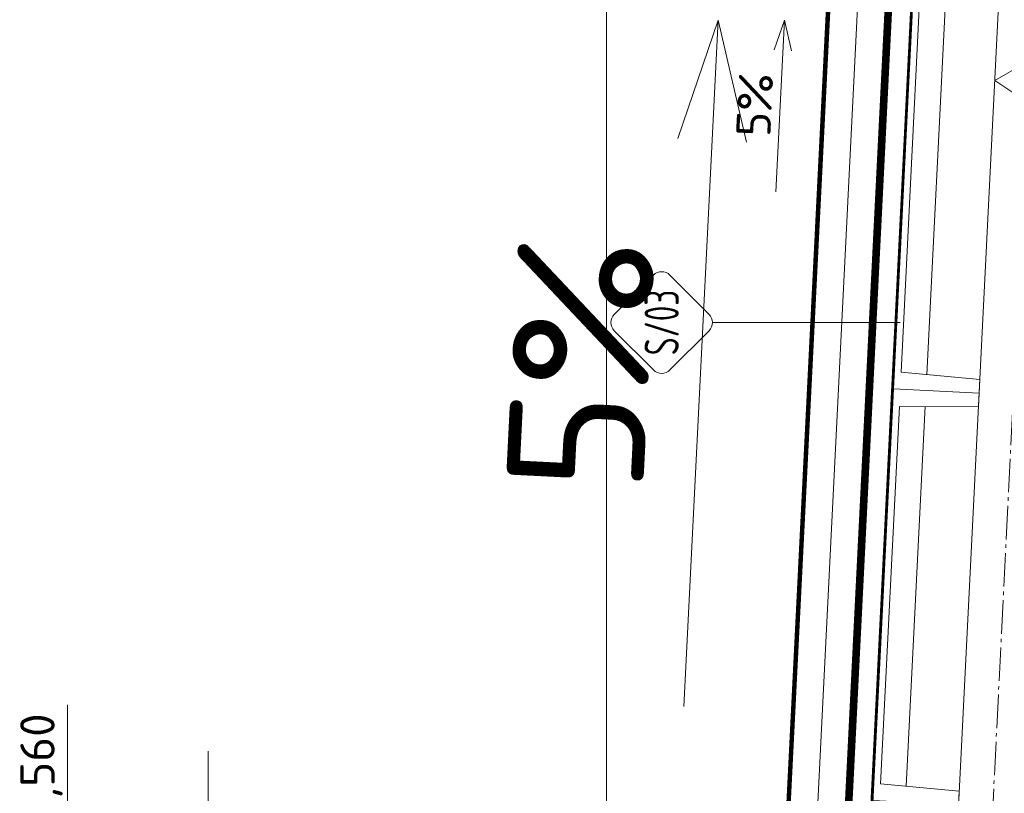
# Model space of a CAD drawing. Header units: millimetres. Extents: x -385852 to 693036, y -525006 to 444206.
# Tile 77 of 156: x 202856 to 205723, y 40225 to 42477. Entities that reach past the tile are written whole.
import ezdxf
from ezdxf.enums import TextEntityAlignment as Align

# ---------------------------------------------------------------- set-up
doc = ezdxf.new("R2010")
doc.units = ezdxf.units.MM
doc.linetypes.add('AM_DIN_G_W050', pattern=[13.75, 9.75, -1.5, 1, -1.5])
doc.linetypes.add('CARKOVANA', pattern=[5, 3, -2])
for name, color, linetype, lineweight in [('A99_N_kce-pohl', 7, 'Continuous', 9), ('A99_N_kce-rez-ten', 4, 'Continuous', 20), ('A99_N_koty-200-vysk', 6, 'Continuous', 9), ('A99_N_koty-50-vysk', 160, 'Continuous', 9), ('A99_N_znaceni 50', 7, 'Continuous', 5), ('A99_S_kce-pohl', 61, 'Continuous', 5), ('A99_S_kce-rez-sil', 7, 'Continuous', 15), ('A99_S_kce-rez-ten', 6, 'Continuous', 9)]:
    doc.layers.add(name, color=color, linetype=linetype, lineweight=lineweight)
doc.styles.add('A99_kota', font='isocpeur.ttf', dxfattribs={"height": 2})
doc.styles.add('A99_popis', font='isocpeur.ttf')
doc.styles.add('ad_popis 100', font='isocpeur.ttf', dxfattribs={"height": 200})

# ---------------------------------------------------------------- blocks, each defined once
blk = doc.blocks.new('*U124')
at = {"color": 0, "linetype": 'ByBlock', "lineweight": -2}
blk.add_line((-3, 0), (7, 0), dxfattribs=at)
for points in [[(0, 0), (0, 8.2), (0, 8.2), (9.7, 8.2)], [(-1.75, 1.75), (0, 0), (1.75, 1.75)]]:
    blk.add_lwpolyline(points, dxfattribs=at)
at = {"color": 0, "linetype": 'ByBlock', "lineweight": -2, "style": 'A99_kota'}
for tag, p in [('VYSKA', (9.2, 10.95)), ('POPIS', (9.2, 7.7))]:
    blk.add_attdef(tag, text='', height=2, dxfattribs=at).set_placement(p, align=Align.TOP_RIGHT)
blk = doc.blocks.new('*U214')
at = {"color": 0}
for p, q in [((-0.721, 4.139), (-4.149, 0.711)), ((4.139, 0.711), (0.711, 4.139)), ((-4.149, -0.721), (-0.721, -4.149)), ((0.711, -4.149), (4.139, -0.721)), ((-0.005, -4.445), (-0.005, -20.855))]:
    blk.add_line(p, q, dxfattribs=at)
for centre, start, end in [((-0.005, 3.424), 45, 135), ((-3.433, -0.005), 135, 225), ((3.424, -0.005), 315, 45), ((-0.005, -3.433), 225, 315)]:
    blk.add_arc(centre, 1.012, start, end, dxfattribs=at)
at = {"color": 0, "linetype": 'ByBlock', "style": 'A99_popis', "width": 0.953108}
blk.add_attdef('SKLADBA', text='', height=3, rotation=0.01026, dxfattribs=at).set_placement((-2.863, -1.506), (2.855, -1.505), align=Align.FIT)

msp = doc.modelspace()

# ---------------------------------------------------------------- linework, layer by layer
at = {"layer": 'A99_N_kce-pohl'}
msp.add_lwpolyline([(204564.8293, 51380), (204564.8293, 39230)], dxfattribs=at)
at = {"layer": 'A99_N_kce-rez-ten', "linetype": 'CARKOVANA', "ltscale": 15, "const_width": 5}
for points in [[(205692.5, 45300), (205692.5, 45159.7431, -0.400665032), (205680.5808, 45147.2566), (205363.3828, 45132.5032, 0.386253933), (205337.1947, 45106.405), (205051.9055, 39395.8141), (204952.361, 39264.7003), (204733.3521, 39232.9236), (204552.5, 39152.3697), (204552.5, 39042.5)], [(205697.5, 45300), (205697.5, 45159.7431, -0.400665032), (205680.8131, 45142.262), (205363.6151, 45127.5086, 0.386253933), (205342.1885, 45106.1555), (205056.8222, 39394.0214), (204955.1053, 39260.0462), (204734.7546, 39228.0748), (204557.5, 39149.1232), (204557.5, 39042.5)]]:
    msp.add_lwpolyline(points, format="xyb", dxfattribs=at)
at = {"layer": 'A99_N_kce-rez-ten', "linetype": 'Continuous', "lineweight": 5, "ltscale": 0.5}
for points in [[(205690, 45300), (205690, 45159.7431, -0.400665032), (205680.4646, 45149.7539), (205363.2666, 45135.0005, 0.386253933), (205334.6978, 45106.5297), (205049.4472, 39396.7105), (204950.9889, 39267.0274), (204732.6508, 39235.3481), (204550, 39153.993), (204550, 39042.5)], [(205695, 45300), (205695, 45159.7431, -0.400665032), (205680.6969, 45144.7593), (205363.4989, 45130.0059, 0.386253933), (205339.6916, 45106.2802), (205054.3638, 39394.9178), (204953.7332, 39262.3733), (204734.0533, 39230.4992), (204555, 39150.7465), (204555, 39042.5)], [(205700, 45300), (205700, 45159.7431, -0.400665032), (205680.9292, 45139.7647), (205363.7312, 45125.0113, 0.386253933), (205344.6854, 45106.0308), (205059.2805, 39393.125), (204956.4774, 39257.7191), (204735.4559, 39225.6504), (204560, 39147.5), (204560, 39042.5)]]:
    msp.add_lwpolyline(points, format="xyb", dxfattribs=at)
at = {"layer": 'A99_N_kce-rez-ten'}
msp.add_lwpolyline([(205426.3791, 45137.9359), (205133.9017, 39283.4621)], dxfattribs=at)
at = {"layer": 'A99_N_kce-rez-ten', "linetype": 'Continuous'}
for points in [[(204555, 39042.5), (204555, 39150.7465), (204734.0533, 39230.4992), (204953.7332, 39262.3733), (205054.3638, 39394.9178), (205337.698, 45066.3746)], [(204560, 39042.5), (204560, 39147.5), (204735.4559, 39225.6504), (204956.4774, 39257.7191), (205059.2805, 39393.125), (205342.6918, 45066.1251)]]:
    msp.add_lwpolyline(points, dxfattribs=at)
at = {"layer": 'A99_N_koty-200-vysk'}
for points in [[(204889.51, 42475.5038), (204772.171, 42130.9293)], [(204889.51, 42475.5038), (204789.7186, 40477.9949)], [(204889.51, 42475.5038), (204971.9219, 42120.9502)]]:
    msp.add_lwpolyline(points, dxfattribs=at)
at = {"layer": 'A99_N_koty-50-vysk'}
for points in [[(205082.4758, 42475.5038), (205053.1411, 42389.3602)], [(205082.4758, 42475.5038), (205057.528, 41976.1266)], [(205082.4758, 42475.5038), (205103.0788, 42386.8654)]]:
    msp.add_lwpolyline(points, dxfattribs=at)
at = {"layer": 'A99_S_kce-pohl', "lineweight": 5}
msp.add_lwpolyline([(205395, 36300), (205845, 45300)], dxfattribs=at)
at = {"layer": 'A99_S_kce-pohl', "color": 253, "linetype": 'AM_DIN_G_W050', "lineweight": 0, "ltscale": 10}
for points in [[(205494.8752, 36295.0062), (205944.8752, 45295.0062)], [(205545, 39300), (207945, 40800), (205695, 42300), (207945, 43600)]]:
    msp.add_lwpolyline(points, dxfattribs=at)
at = {"layer": 'A99_S_kce-rez-sil', "lineweight": 13}
for points in [[(205709.52, 42588.3824), (205707.5242, 42548.4322), (205477.3117, 42549.9207), (205422.4264, 41451.2908), (205651.641, 41429.8272), (205649.6452, 41389.877), (205649.6452, 41389.877)], [(205589.7703, 40191.3717), (205591.7662, 40231.3219), (205362.5516, 40252.7855), (205417.4369, 41351.4153), (205647.6493, 41349.9269), (205649.6452, 41389.877), (205649.6452, 41389.877)]]:
    msp.add_lwpolyline(points, dxfattribs=at)
at = {"layer": 'A99_S_kce-rez-ten', "linetype": 'CARKOVANA', "lineweight": 0, "ltscale": 15}
for points, const_width in [([(205513.6599, 45081.26), (205220.0607, 39204.3294), (204730, 39133.8495)], 20), ([(205577.0842, 44997.9917), (205287.6454, 39205.2281)], 5)]:
    msp.add_lwpolyline(points, dxfattribs=dict(at, const_width=const_width))
at = {"layer": 'A99_S_kce-rez-ten', "lineweight": 0}
for points in [[(205503.6723, 45081.7589), (205210.5191, 39213.7559), (204730, 39144.0392)], [(205523.6474, 45080.761), (205229.6733, 39196.3247), (204730, 39123.8294)], [(205579.581, 44997.8669), (205290.186, 39205.0912), (204723.9293, 39122.9572)], [(205574.5873, 44998.1164), (205285.0799, 39203.605)]]:
    msp.add_lwpolyline(points, dxfattribs=at)
for points in [[(205709.52, 42588.3824), (205459.8314, 42600.8563), (205399.9566, 41402.351), (205649.6452, 41389.877), (205651.641, 41429.8272), (205422.4264, 41451.2908), (205477.3117, 42549.9207), (205707.5242, 42548.4322)], [(205649.6452, 41389.877), (205399.9566, 41402.351), (205340.0817, 40203.8457), (205589.7703, 40191.3717), (205591.7662, 40231.3219), (205362.5516, 40252.7855), (205417.4369, 41351.4153), (205647.6493, 41349.9269)]]:
    msp.add_lwpolyline(points, close=True, dxfattribs=at)
at = {"layer": 'A99_S_kce-rez-ten', "lineweight": 5}
for points in [[(205552.381, 42549.4353), (205497.1703, 41444.2918)], [(205492.5061, 41350.93), (205437.2955, 40245.7865)]]:
    msp.add_lwpolyline(points, dxfattribs=at)

# ---------------------------------------------------------------- block references
at = {"layer": 'A99_N_koty-50-vysk', "lineweight": 5, "xscale": 50, "yscale": 50, "zscale": 50, "rotation": 90.00000000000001}
msp.add_blockref('*U124', (203405, 39997.5), dxfattribs=at).add_auto_attribs({'VYSKA': '+15,560'})
at = {"layer": 'A99_N_znaceni 50', "lineweight": 5}
ref = msp.add_blockref('*U214', (204725, 41595.5418), dxfattribs=dict(at, xscale=33.325, yscale=33.325, zscale=33.325, rotation=89.99999999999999))
ref.add_attrib('SKLADBA', 'S/03', dxfattribs={"layer": '0', "color": 0, "linetype": 'ByBlock', "height": 100, "rotation": 90.0102636, "style": 'A99_popis', "width": 0.657151}).set_placement((204775.1801, 41500.1189), (204775.146, 41690.6928), align=Align.FIT)

# ---------------------------------------------------------------- texts
at = {"layer": 'A99_N_koty-200-vysk', "insert": (204307.7628, 41853.756), "char_height": 400, "attachment_point": 3, "rotation": 87.14, "style": 'ad_popis 100'}
msp.add_mtext_dynamic_manual_height_columns('5%', width=140, gutter_width=2000, heights=[0], dxfattribs=at)
at = {"layer": 'A99_N_koty-50-vysk', "insert": (205041.2742, 42134.604), "char_height": 100, "attachment_point": 7, "rotation": 87.14, "style": 'ad_popis 100'}
msp.add_mtext_dynamic_manual_height_columns('5%', width=35, gutter_width=500, heights=[0], dxfattribs=at)

doc.saveas('drawing.dxf')
